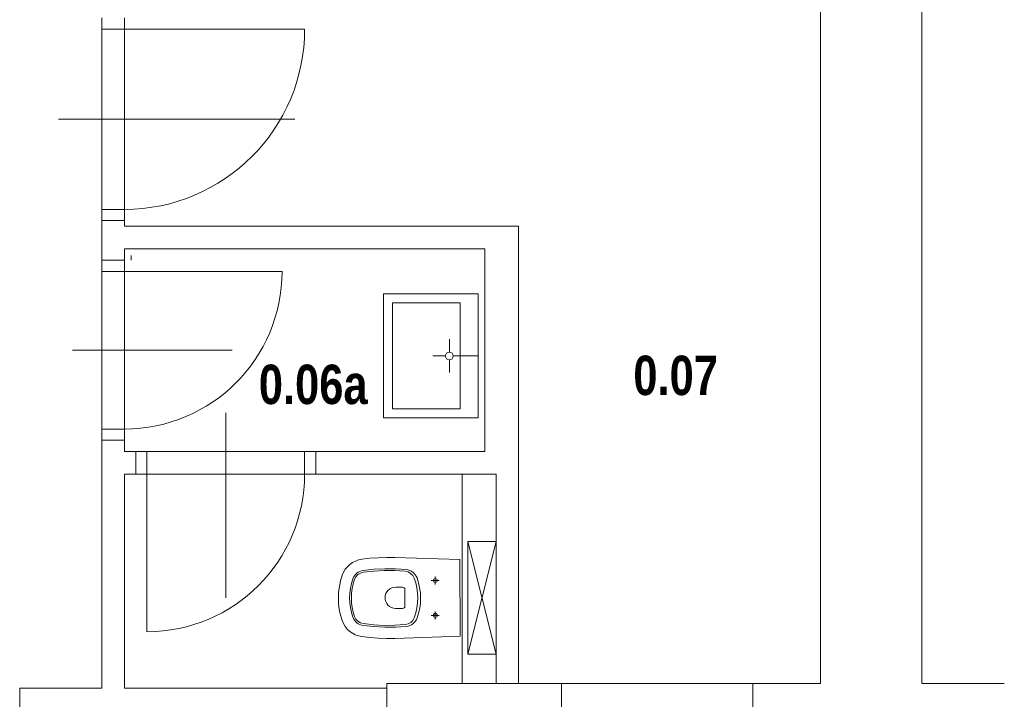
# Model space of a CAD drawing. Header units: millimetres. Extents: x -18118 to 31634, y -63349 to -43346.
# Tile 6 of 9: x 4797 to 9169, y -57217 to -54199. Entities that reach past the tile are written whole.
import ezdxf

# ---------------------------------------------------------------- set-up
doc = ezdxf.new("R2010")
doc.units = ezdxf.units.MM
doc.layers.add('XR$1$1.PP - SLEPY_1', color=7, linetype='Continuous', lineweight=25)
doc.styles.add('Arial Black', font='Arial Black')

# ---------------------------------------------------------------- blocks, each defined once
blk = doc.blocks.new('KOMPLEXNÍ OBJEKT_6')
at = {"layer": 'XR$1$1.PP - SLEPY_1', "color": 251, "linetype": 'Continuous', "lineweight": 13}
for p, q in [((6832.2, -55416.9), (6412.2, -55416.9)), ((6412.2, -55967.7), (6412.2, -55416.9)), ((6832.2, -55416.9), (6832.2, -55967.7)), ((6752.2, -55456.9), (6452.2, -55456.9)), ((6452.2, -55456.9), (6452.2, -55927.7)), ((6752.2, -55927.7), (6752.2, -55456.9)), ((6705, -55675.1), (6705, -55618.4)), ((6687.8, -55692.3), (6631.1, -55692.3)), ((6722.1, -55692.3), (6832.2, -55692.3)), ((6705, -55709.5), (6705, -55766.2)), ((6452.2, -55927.7), (6752.2, -55927.7)), ((6832.2, -55967.7), (6412.2, -55967.7)), ((6832.2, -55967.7), (6488.1, -55967.7))]:
    blk.add_line(p, q, dxfattribs=at)
blk.add_arc((6705, -55692.3), 17.2, 270.0000000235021, 269.9999827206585, dxfattribs=at)
blk = doc.blocks.new('KOMPLEXNÍ OBJEKT_7')
at = {"layer": 'XR$1$1.PP - SLEPY_1', "color": 251, "linetype": 'Continuous', "lineweight": 13}
blk.add_line((6752.2, -56936.7), (6752.1, -56596.6), dxfattribs=at)
for points in [[(6752.1, -56596.6), (6462.9, -56587.2), (6426, -56586.7), (6389.1, -56587.9), (6352.3, -56590.7), (6315.6, -56595), (6301.3, -56598), (6287.5, -56602.9), (6274.6, -56609.7), (6262.6, -56618.2), (6252, -56628.2), (6242.8, -56639.6), (6235.2, -56652.1), (6229.5, -56665.5), (6222, -56690.2), (6216.6, -56715.4), (6213.3, -56741), (6212.2, -56766.7), (6212, -56766.2), (6213.1, -56791.9), (6216.4, -56817.5), (6221.8, -56842.7), (6229.3, -56867.3), (6235, -56880.8), (6242.6, -56893.4), (6251.7, -56904.9), (6262.4, -56915), (6274.4, -56923.5), (6287.4, -56930.4), (6301.2, -56935.3), (6315.6, -56938.4), (6352.3, -56942.7), (6389.1, -56945.4), (6426, -56946.6), (6462.9, -56946.2), (6752.2, -56936.7)], [(6624.9, -56689.1), (6642.5, -56689.1), (6660.1, -56689.1)], [(6642.6, -56697.8), (6645.9, -56697.1), (6648.6, -56695.2), (6650.5, -56692.4), (6651.1, -56689.1), (6650.4, -56685.8), (6648.6, -56683), (6645.8, -56681.2), (6642.5, -56680.5), (6639.2, -56681.2), (6636.4, -56683), (6634.5, -56685.8), (6633.9, -56689.1), (6634.5, -56692.4), (6636.4, -56695.3), (6639.2, -56697.1), (6642.5, -56697.8), (6642.6, -56697.8)], [(6642.5, -56706.8), (6642.5, -56689.1), (6642.5, -56671.5)], [(6642.5, -56861.8), (6642.5, -56844.1), (6642.5, -56826.5)], [(6624.9, -56844.1), (6642.5, -56844.1), (6660.1, -56844.1)], [(6642.6, -56852.8), (6645.9, -56852.1), (6648.6, -56850.2), (6650.5, -56847.4), (6651.1, -56844.1), (6650.4, -56840.8), (6648.6, -56838), (6645.8, -56836.2), (6642.5, -56835.5), (6639.2, -56836.2), (6636.4, -56838), (6634.5, -56840.8), (6633.9, -56844.1), (6634.5, -56847.4), (6636.4, -56850.2), (6639.2, -56852.1), (6642.5, -56852.8), (6642.6, -56852.8)]]:
    blk.add_lwpolyline(points, dxfattribs=at)
for points in [[(6322.5, -56888.8), (6370.1, -56894.1), (6417.9, -56896.5), (6465.8, -56896.1), (6513.6, -56892.8), (6521.5, -56891.5), (6529.1, -56889), (6536.3, -56885.5), (6543, -56881.1), (6549, -56875.7), (6554.1, -56869.6), (6558.4, -56862.8), (6561.6, -56855.5), (6568.4, -56833.8), (6573.3, -56811.7), (6576.2, -56789.2), (6577.2, -56766.6), (6576.1, -56743.9), (6573.1, -56721.4), (6568.2, -56699.3), (6561.3, -56677.7), (6558.1, -56670.4), (6553.8, -56663.6), (6548.7, -56657.5), (6542.7, -56652.2), (6536, -56647.7), (6528.8, -56644.3), (6521.2, -56641.9), (6513.3, -56640.5), (6465.6, -56637.3), (6417.8, -56636.9), (6370, -56639.3), (6322.5, -56644.5), (6314.9, -56646.1), (6307.5, -56648.8), (6300.6, -56652.4), (6294.3, -56656.9), (6288.6, -56662.2), (6283.7, -56668.3), (6279.7, -56674.9), (6276.6, -56682.1), (6270.4, -56702.7), (6265.8, -56723.8), (6263.1, -56745.2), (6262.2, -56766.7), (6263.1, -56788.2), (6265.9, -56809.6), (6270.4, -56830.7), (6276.6, -56851.3), (6279.7, -56858.4), (6283.7, -56865.1), (6288.6, -56871.1), (6294.3, -56876.5), (6300.7, -56881), (6307.6, -56884.6), (6314.9, -56887.2), (6322.5, -56888.8)], [(6508.8, -56885.2), (6521.8, -56882.1), (6533.4, -56875.6), (6542.8, -56866.1), (6549.3, -56854.3), (6556.2, -56833), (6561.2, -56811.2), (6564.2, -56789), (6565.2, -56766.6), (6564.1, -56744.2), (6561, -56722), (6556, -56700.1), (6549, -56678.8), (6542.5, -56667.2), (6533.1, -56657.7), (6521.5, -56651.2), (6508.5, -56648.1), (6462.1, -56645.2), (6415.6, -56644.9), (6369.2, -56647.4), (6323, -56652.5), (6310.4, -56656.1), (6299.3, -56662.9), (6290.4, -56672.4), (6284.4, -56684), (6278.3, -56704.2), (6273.8, -56724.8), (6271.1, -56745.6), (6270.2, -56766.7), (6271.1, -56787.7), (6273.8, -56808.6), (6278.3, -56829.2), (6284.4, -56849.3), (6290.4, -56860.9), (6299.3, -56870.5), (6310.4, -56877.3), (6323, -56880.8), (6369.3, -56886), (6415.8, -56888.4), (6462.3, -56888.2), (6508.8, -56885.2)], [(6507.3, -56729.1), (6506.6, -56725.3), (6504.4, -56722.1), (6501.2, -56719.9), (6497.3, -56719.1), (6467.4, -56719.1), (6458.2, -56719.8), (6449.4, -56722.3), (6441.1, -56726.5), (6433.9, -56732.2), (6427.9, -56739.2), (6423.4, -56747.2), (6420.5, -56756), (6419.4, -56765.1), (6420.1, -56774.3), (6422.6, -56783.2), (6426.8, -56791.4), (6432.5, -56798.7), (6439.5, -56804.7), (6447.5, -56809.2), (6456.3, -56812), (6465.4, -56813.1), (6467.4, -56813.1), (6497.3, -56813.1), (6501.2, -56812.4), (6504.4, -56810.2), (6506.6, -56807), (6507.3, -56803.1), (6507.3, -56729.1)]]:
    blk.add_lwpolyline(points, close=True, dxfattribs=at)
blk = doc.blocks.new('KOMPLEXNÍ OBJEKT_8')
at = {"layer": 'XR$1$1.PP - SLEPY_1', "color": 251, "linetype": 'Continuous', "lineweight": 13}
for p, q in [((6787.2, -57016.7), (6787.1, -56516.7)), ((6787.1, -56516.7), (6912.1, -56516.7)), ((6787.1, -56516.7), (6912.2, -57016.7)), ((6912.1, -56516.7), (6787.2, -57016.7)), ((6912.2, -57016.7), (6912.1, -56516.7)), ((6787.2, -57016.7), (6912.2, -57016.7))]:
    blk.add_line(p, q, dxfattribs=at)
blk = doc.blocks.new('KOMPLEXNÍ OBJEKT_21')
at = {"layer": 'XR$1$1.PP - SLEPY_1', "color": 138, "linetype": 'Continuous', "lineweight": 13}
for p, q in [((5712.2, -56766.7), (5712.2, -55945.3)), ((6112.2, -56116.7), (5312.2, -56116.7)), ((5362.2, -56916.7), (5362.2, -56116.7)), ((6062.2, -56116.7), (6062.2, -56216.7)), ((6112.2, -56216.7), (5312.2, -56216.7))]:
    blk.add_line(p, q, dxfattribs=at)
blk.add_arc((5362.2, -56216.7), 700, 270, 0, dxfattribs=at)
blk = doc.blocks.new('KOMPLEXNÍ OBJEKT_22')
at = {"layer": 'XR$1$1.PP - SLEPY_1', "color": 138, "linetype": 'Continuous', "lineweight": 13}
for p, q in [((5162.2, -56066.7), (5162.2, -55266.7)), ((5262.2, -56066.7), (5262.2, -55266.7)), ((5962.2, -55316.7), (5162.2, -55316.7)), ((5740.7, -55666.7), (5032, -55666.7)), ((5162.2, -56016.7), (5262.2, -56016.7))]:
    blk.add_line(p, q, dxfattribs=at)
blk.add_arc((5262.2, -55316.7), 700, 270, 0, dxfattribs=at)
blk = doc.blocks.new('KOMPLEXNÍ OBJEKT_23')
at = {"layer": 'XR$1$1.PP - SLEPY_1', "color": 138, "linetype": 'Continuous', "lineweight": 13}
for p, q in [((5162.2, -55091.7), (5162.2, -54191.7)), ((5162.2, -54241.7), (5162.2, -54191.7)), ((5262.2, -55091.7), (5262.2, -54191.7)), ((5162.2, -54241.7), (5262.2, -54241.7)), ((5262.2, -54241.7), (6062.2, -54241.7)), ((4968.8, -54641.7), (6018.8, -54641.7)), ((5162.2, -55041.7), (5262.2, -55041.7))]:
    blk.add_line(p, q, dxfattribs=at)
blk.add_arc((5262.2, -54241.7), 800, 270, 0, dxfattribs=at)

msp = doc.modelspace()

# ---------------------------------------------------------------- linework, layer by layer
at = {"layer": 'XR$1$1.PP - SLEPY_1', "color": 138, "linetype": 'Continuous', "lineweight": 13}
for p, q in [((8352.151, -57146.677), (8352.151, -54166.677)), ((8802.151, -57146.677), (8802.151, -54166.677)), ((5162.151, -55091.677), (5262.151, -55091.677)), ((5162.151, -55091.677), (5162.151, -55266.677)), ((5262.151, -55091.677), (5262.151, -55116.677)), ((5262.151, -55116.677), (7012.151, -55116.677)), ((7012.151, -57146.677), (7012.151, -55116.677)), ((5262.151, -55266.677), (5262.151, -55216.677)), ((5262.151, -55216.677), (6862.151, -55216.677)), ((5292.151, -55266.677), (5292.151, -55246.677)), ((6862.151, -56116.677), (6862.151, -55216.677)), ((5162.151, -55266.677), (5262.151, -55266.677)), ((5262.151, -56066.677), (5162.151, -56066.677)), ((5162.151, -57166.677), (5162.151, -56066.677)), ((5262.151, -56116.677), (5262.151, -56066.677)), ((5262.151, -56116.677), (5312.151, -56116.677)), ((5312.151, -56216.677), (5312.151, -56116.677)), ((6112.151, -56116.677), (6862.151, -56116.677)), ((6112.151, -56216.677), (6112.151, -56116.677)), ((5262.151, -57166.677), (5262.151, -56216.677)), ((5262.151, -56216.677), (5312.151, -56216.677)), ((6112.151, -56216.677), (6912.151, -56216.677)), ((6762.136, -57146.677), (6762.136, -56216.677)), ((6912.151, -57146.677), (6912.151, -56216.677)), ((4797.166, -57316.677), (4797.166, -57166.677)), ((4797.166, -57166.677), (5162.151, -57166.677)), ((5262.151, -57166.677), (6427.151, -57166.677)), ((6427.151, -58166.677), (6427.151, -57146.677)), ((7202.151, -57146.677), (6427.151, -57146.677)), ((7202.151, -57146.677), (8052.151, -57146.677)), ((7202.151, -57596.677), (7202.151, -57146.677)), ((8352.151, -57146.677), (8052.151, -57146.677)), ((8052.151, -57596.677), (8052.151, -57146.677)), ((8802.151, -57146.677), (9169.01, -57146.677))]:
    msp.add_line(p, q, dxfattribs=at)

# ---------------------------------------------------------------- block references
for name in ['KOMPLEXNÍ OBJEKT_23', 'KOMPLEXNÍ OBJEKT_22', 'KOMPLEXNÍ OBJEKT_21']:
    msp.add_blockref(name, (0, 0), dxfattribs=at)
at = {"layer": 'XR$1$1.PP - SLEPY_1', "color": 251, "linetype": 'Continuous', "lineweight": 13}
for name in ['KOMPLEXNÍ OBJEKT_6', 'KOMPLEXNÍ OBJEKT_8', 'KOMPLEXNÍ OBJEKT_7']:
    msp.add_blockref(name, (0, 0), dxfattribs=at)

# ---------------------------------------------------------------- texts
at = {"layer": 'XR$1$1.PP - SLEPY_1', "color": 138, "linetype": 'Continuous', "lineweight": 35, "char_height": 175, "attachment_point": 7, "style": 'Arial Black'}
for s, insert, width in [('\\W0.69;0.07', (7521.79, -55868.678), 456.84253), ('\\W0.69;0.06a', (5858.846, -55908.542), 570.04245)]:
    msp.add_mtext(s, dxfattribs=dict(at, insert=insert, width=width))

doc.saveas('drawing.dxf')
